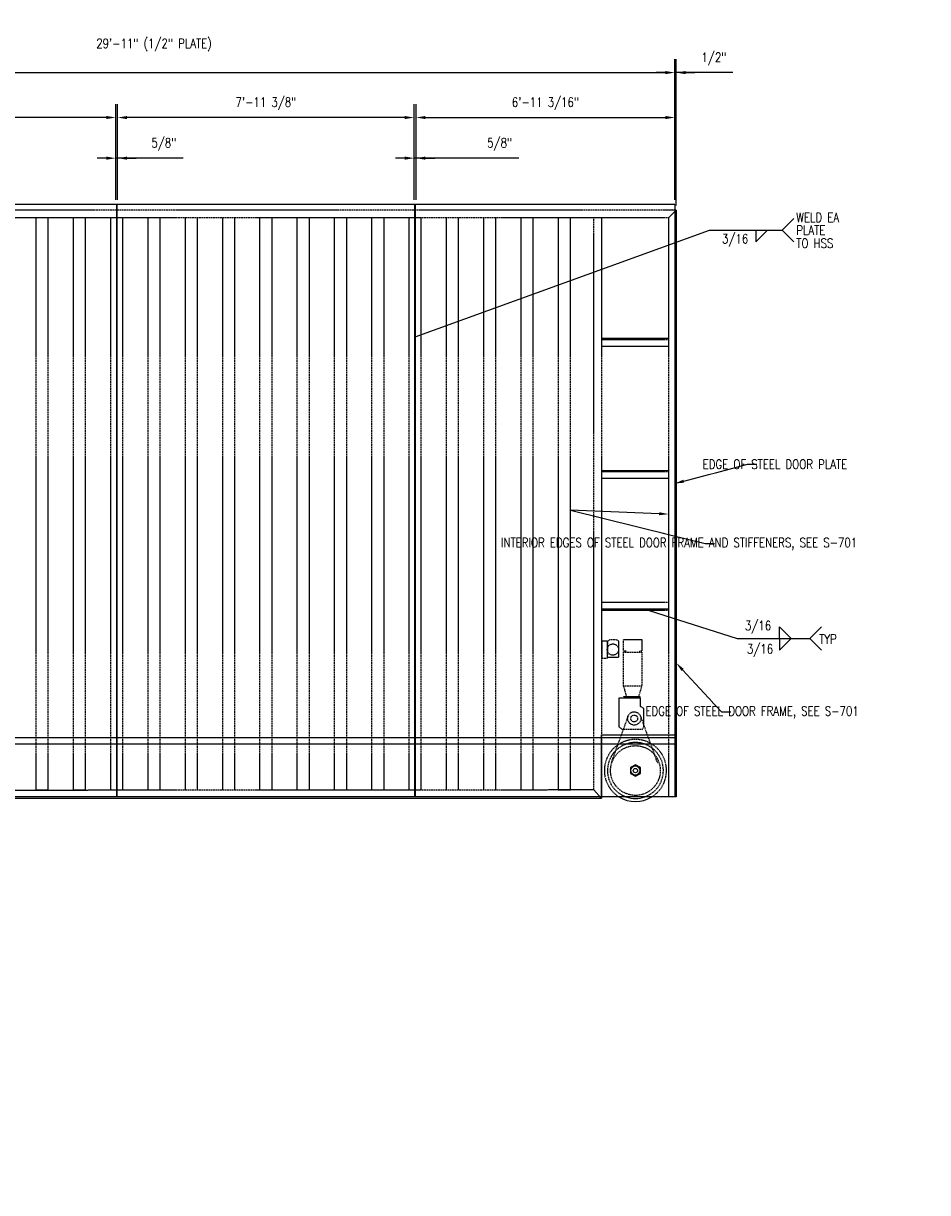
# Model space of a CAD drawing. Header units: inches. Extents: x -331 to 1885, y 0 to 376.
# Tile 13 of 19: x 517 to 808, y 0 to 376. Entities that reach past the tile are written whole.
import ezdxf
from ezdxf import colors
from ezdxf.entities.mleader import LeaderData, LeaderLine
from ezdxf.enums import TextEntityAlignment as Align
from ezdxf.math import Vec2, Vec3

# ---------------------------------------------------------------- set-up
doc = ezdxf.new("R2010")
doc.units = ezdxf.units.IN
doc.header["$MEASUREMENT"] = 0
doc.linetypes.add('HIDDEN', pattern=[0.375, 0.25, -0.125])
doc.layers.get('Defpoints').update_dxf_attribs({"color": 140})
for name, color, linetype in [('S-ANNO-DIMS', 1, 'Continuous'), ('S-ANNO-TEXT', 2, 'Continuous'), ('S-DETL-XLIT', 1, 'Continuous')]:
    doc.layers.add(name, color=color, linetype=linetype)
doc.styles.add('Annotative', font='romans.shx', dxfattribs={"width": 0.8, "height": 0.125})
doc.styles.get("Standard").update_dxf_attribs({"font": 'romans.shx', "width": 0.8})
doc.dimstyles.new('Annotative', dxfattribs={"dimscale": 0, "dimtxt": 0.125, "dimasz": 0.125, "dimexe": 0.179688, "dimexo": 0.0625, "dimgap": 0.09, "dimtad": 1, "dimdec": 3, "dimzin": 3, "dimdsep": 46, "dimlunit": 4, "dimtxsty": 'Annotative', "dimcen": 0.09, "dimclrt": 2, "dimazin": 2, "dimtfac": 1, "dimtdec": 3, "dimtmove": 1, "dimatfit": 3, "dimfxl": 1, "dimtfill": 1, "dimfrac": 2, "dimtolj": 1, "dimtzin": 0, "dimarcsym": 0})

# ---------------------------------------------------------------- blocks, each defined once
blk = doc.blocks.new('*D13')
at = {"layer": 'Defpoints', "color": 0, "transparency": 16777216}
for p in [(726.58, 360.21), (367.58, 317.76), (726.58, 317.76)]:
    blk.add_point(p, dxfattribs=at)
at = {"layer": 'S-ANNO-DIMS', "color": 0, "lineweight": -2, "transparency": 16777216}
for p, q in [((367.58, 319.26), (367.58, 364.52)), ((726.58, 319.26), (726.58, 364.52)), ((370.58, 360.21), (723.58, 360.21))]:
    blk.add_line(p, q, dxfattribs=at)
at = {"layer": 'S-ANNO-DIMS', "color": 0, "transparency": 16777216}
for points in [[(370.58, 360.71), (370.58, 359.71), (367.58, 360.21)], [(723.58, 360.71), (723.58, 359.71), (726.58, 360.21)]]:
    blk.add_solid(points, dxfattribs=at)
at = {"layer": 'S-ANNO-DIMS', "color": 2, "transparency": 16777216, "insert": (559.08, 369.1), "char_height": 3, "attachment_point": 5, "style": 'Annotative', "bg_fill": 3, "box_fill_scale": 1.25, "bg_fill_color": 256, "bg_fill_true_color": 13158600, "bg_fill_transparency": 0}
blk.add_mtext('\\A1;29\'-11" (1/2" PLATE)', dxfattribs=at)
blk = doc.blocks.new('*D15')
at = {"layer": 'Defpoints', "color": 0, "transparency": 16777216}
for p in [(726.58, 360.21), (726.58, 317.76), (727.08, 316.01)]:
    blk.add_point(p, dxfattribs=at)
at = {"layer": 'S-DETL-XLIT', "color": 0, "lineweight": -2, "transparency": 16777216}
for p, q in [((726.58, 319.26), (726.58, 364.52)), ((727.08, 317.51), (727.08, 364.52)), ((723.58, 360.21), (720.58, 360.21)), ((727.08, 360.21), (726.58, 360.21)), ((727.08, 360.21), (726.58, 360.21)), ((745.23, 360.21), (727.08, 360.21)), ((730.08, 360.21), (733.08, 360.21))]:
    blk.add_line(p, q, dxfattribs=at)
at = {"layer": 'S-DETL-XLIT', "color": 0, "transparency": 16777216}
for points in [[(723.58, 360.71), (723.58, 359.71), (726.58, 360.21)], [(730.08, 360.71), (730.08, 359.71), (727.08, 360.21)]]:
    blk.add_solid(points, dxfattribs=at)
at = {"layer": 'S-DETL-XLIT', "color": 2, "transparency": 16777216, "insert": (739.19, 364.65), "char_height": 3, "attachment_point": 5, "style": 'Annotative', "bg_fill": 3, "box_fill_scale": 1.25, "bg_fill_color": 256, "bg_fill_true_color": 13158600, "bg_fill_transparency": 0}
blk.add_mtext('\\A1;1/2"', dxfattribs=at)
blk = doc.blocks.new('*U6')
for p, q in [((13, 0), (13, -5)), ((13, -5), (18, 0))]:
    blk.add_line(p, q)
blk.add_attdef('SIZE', text='', height=3).set_placement((10.5, -1), align=Align.TOP_RIGHT)
blk.add_attdef('SPACING', text='', height=3).set_placement((20.5, -1), align=Align.TOP_LEFT)
blk = doc.blocks.new('*D16')
at = {"layer": 'Defpoints', "color": 0, "transparency": 16777216}
for p in [(547.39, 345.75), (547.39, 317.76), (642.76, 317.76)]:
    blk.add_point(p, dxfattribs=at)
at = {"layer": 'S-ANNO-DIMS', "color": 0, "lineweight": -2, "transparency": 16777216}
for p, q in [((547.39, 319.26), (547.39, 350.07)), ((642.76, 319.26), (642.76, 350.07)), ((639.76, 345.75), (550.39, 345.75))]:
    blk.add_line(p, q, dxfattribs=at)
at = {"layer": 'S-ANNO-DIMS', "color": 0, "transparency": 16777216}
for points in [[(550.39, 346.25), (550.39, 345.25), (547.39, 345.75)], [(639.76, 346.25), (639.76, 345.25), (642.76, 345.75)]]:
    blk.add_solid(points, dxfattribs=at)
at = {"layer": 'S-ANNO-DIMS', "color": 2, "transparency": 16777216, "insert": (595.08, 350.2), "char_height": 3, "attachment_point": 5, "style": 'Annotative', "bg_fill": 3, "box_fill_scale": 1.25, "bg_fill_color": 256, "bg_fill_true_color": 13158600, "bg_fill_transparency": 0}
blk.add_mtext('\\A1;7\'-11 3/8"', dxfattribs=at)
blk = doc.blocks.new('*D17')
at = {"layer": 'Defpoints', "color": 0, "transparency": 16777216}
for p in [(726.58, 345.76), (643.39, 317.76), (726.58, 317.76)]:
    blk.add_point(p, dxfattribs=at)
at = {"layer": 'S-ANNO-DIMS', "color": 0, "lineweight": -2, "transparency": 16777216}
for p, q in [((643.39, 319.26), (643.39, 350.08)), ((726.58, 319.26), (726.58, 350.08)), ((646.39, 345.76), (723.58, 345.76))]:
    blk.add_line(p, q, dxfattribs=at)
at = {"layer": 'S-ANNO-DIMS', "color": 0, "transparency": 16777216}
for points in [[(646.39, 346.26), (646.39, 345.26), (643.39, 345.76)], [(723.58, 346.26), (723.58, 345.26), (726.58, 345.76)]]:
    blk.add_solid(points, dxfattribs=at)
at = {"layer": 'S-ANNO-DIMS', "color": 2, "transparency": 16777216, "insert": (684.98, 350.21), "char_height": 3, "attachment_point": 5, "style": 'Annotative', "bg_fill": 3, "box_fill_scale": 1.25, "bg_fill_color": 256, "bg_fill_true_color": 13158600, "bg_fill_transparency": 0}
blk.add_mtext('\\A1;6\'-11 3/16"', dxfattribs=at)
blk = doc.blocks.new('*D18')
at = {"layer": 'Defpoints', "color": 0, "transparency": 16777216}
for p in [(642.76, 332.69), (642.76, 317.76), (643.39, 317.76)]:
    blk.add_point(p, dxfattribs=at)
at = {"layer": 'S-ANNO-DIMS', "color": 0, "lineweight": -2, "transparency": 16777216}
for p, q in [((642.76, 319.26), (642.76, 337)), ((643.39, 319.26), (643.39, 337)), ((639.76, 332.69), (636.76, 332.69)), ((643.39, 332.69), (642.76, 332.69)), ((643.39, 332.69), (642.76, 332.69)), ((676.48, 332.69), (643.39, 332.69)), ((646.39, 332.69), (649.39, 332.69))]:
    blk.add_line(p, q, dxfattribs=at)
at = {"layer": 'S-ANNO-DIMS', "color": 0, "transparency": 16777216}
for points in [[(639.76, 333.19), (639.76, 332.19), (642.76, 332.69)], [(646.39, 333.19), (646.39, 332.19), (643.39, 332.69)]]:
    blk.add_solid(points, dxfattribs=at)
at = {"layer": 'S-ANNO-DIMS', "color": 2, "transparency": 16777216, "insert": (670.26, 337.13), "char_height": 3, "attachment_point": 5, "style": 'Annotative', "bg_fill": 3, "box_fill_scale": 1.25, "bg_fill_color": 256, "bg_fill_true_color": 13158600, "bg_fill_transparency": 0}
blk.add_mtext('\\A1;5/8"', dxfattribs=at)
blk = doc.blocks.new('*D22')
at = {"layer": 'Defpoints', "color": 0, "transparency": 16777216}
for p in [(451.39, 345.76), (451.39, 317.76), (546.76, 317.76)]:
    blk.add_point(p, dxfattribs=at)
at = {"layer": 'S-ANNO-DIMS', "color": 0, "lineweight": -2, "transparency": 16777216}
for p, q in [((451.39, 319.26), (451.39, 350.08)), ((546.76, 319.26), (546.76, 350.08)), ((543.76, 345.76), (454.39, 345.76))]:
    blk.add_line(p, q, dxfattribs=at)
at = {"layer": 'S-ANNO-DIMS', "color": 0, "transparency": 16777216}
for points in [[(454.39, 346.26), (454.39, 345.26), (451.39, 345.76)], [(543.76, 346.26), (543.76, 345.26), (546.76, 345.76)]]:
    blk.add_solid(points, dxfattribs=at)
at = {"layer": 'S-ANNO-DIMS', "color": 2, "transparency": 16777216, "insert": (499.08, 350.21), "char_height": 3, "attachment_point": 5, "style": 'Annotative', "bg_fill": 3, "box_fill_scale": 1.25, "bg_fill_color": 256, "bg_fill_true_color": 13158600, "bg_fill_transparency": 0}
blk.add_mtext('\\A1;7\'-11 3/8"', dxfattribs=at)
blk = doc.blocks.new('*D27')
at = {"layer": 'Defpoints', "color": 0, "transparency": 16777216}
for p in [(546.76, 332.69), (546.76, 317.76), (547.39, 317.76)]:
    blk.add_point(p, dxfattribs=at)
at = {"layer": 'S-ANNO-DIMS', "color": 0, "lineweight": -2, "transparency": 16777216}
for p, q in [((546.76, 319.26), (546.76, 337)), ((547.39, 319.26), (547.39, 337)), ((543.76, 332.69), (540.76, 332.69)), ((547.39, 332.69), (546.76, 332.69)), ((547.39, 332.69), (546.76, 332.69)), ((568.48, 332.69), (547.39, 332.69)), ((550.39, 332.69), (553.39, 332.69))]:
    blk.add_line(p, q, dxfattribs=at)
at = {"layer": 'S-ANNO-DIMS', "color": 0, "transparency": 16777216}
for points in [[(543.76, 333.19), (543.76, 332.19), (546.76, 332.69)], [(550.39, 333.19), (550.39, 332.19), (547.39, 332.69)]]:
    blk.add_solid(points, dxfattribs=at)
at = {"layer": 'S-ANNO-DIMS', "color": 2, "transparency": 16777216, "insert": (562.26, 337.13), "char_height": 3, "attachment_point": 5, "style": 'Annotative', "bg_fill": 3, "box_fill_scale": 1.25, "bg_fill_color": 256, "bg_fill_true_color": 13158600, "bg_fill_transparency": 0}
blk.add_mtext('\\A1;5/8"', dxfattribs=at)

msp = doc.modelspace()

# ---------------------------------------------------------------- linework, layer by layer
at = {"layer": 'S-ANNO-TEXT'}
for p, q in [((764.9288, 313.23183), (761.1788, 309.48183)), ((764.9288, 305.73183), (761.1788, 309.48183)), ((773.81818, 181.93035), (770.06818, 178.18035)), ((773.81818, 174.43035), (770.06818, 178.18035))]:
    msp.add_line(p, q, dxfattribs=at)
at = {"layer": 'S-DETL-XLIT', "linetype": 'HIDDEN'}
for p, q in [((727.07577, 316.00901), (367.07577, 316.00901)), ((724.57577, 313.50901), (369.57577, 313.50901)), ((724.57577, 274.25901), (703.07577, 274.25901)), ((703.07577, 187.75901), (724.57577, 187.75901))]:
    msp.add_line(p, q, dxfattribs=at)
at = {"layer": 'S-DETL-XLIT'}
for p, q in [((726.57577, 146.25901), (367.57577, 146.25901)), ((726.57577, 144.25901), (367.57577, 144.25901)), ((713.93518, 137.57527), (712.30679, 136.66739)), ((703.07577, 126.75901), (700.57577, 129.49534)), ((727.07577, 127.25901), (367.07577, 127.25901)), ((703.07577, 126.75901), (391.07577, 126.75901))]:
    msp.add_line(p, q, dxfattribs=at)
at = {"layer": 'S-DETL-XLIT', "linetype": 'HIDDEN'}
for points in [[(703.07577, 274.75901), (724.57577, 274.75901)], [(703.07577, 272.25901), (724.57577, 272.25901)], [(724.57577, 189.75901), (703.07577, 189.75901)], [(724.57577, 187.25901), (703.07577, 187.25901)], [(704.90038, 172.23704), (708.58882, 172.23704), (708.58882, 177.33874), (707.73286, 177.78981), (705.74078, 177.78981), (704.91594, 177.33874), (704.90038, 172.23704)], [(710.92023, 173.80679), (710.92023, 174.14299), (710.13235, 174.14299), (710.13235, 177.83647), (715.98678, 177.83647), (715.98678, 174.14299), (715.28095, 174.14299), (715.28095, 173.80679)], [(700.57577, 129.49534), (393.57577, 129.27267)]]:
    msp.add_lwpolyline(points, dxfattribs=at)
at = {"layer": 'S-DETL-XLIT'}
for points in [[(703.07577, 127.25901), (703.07577, 147.25901), (726.59314, 147.25727), (726.57577, 127.25901)], [(712.30679, 136.66739), (712.30679, 134.79318), (713.95987, 133.98561), (715.56616, 134.79318), (715.56616, 136.66739), (713.93518, 137.57527)]]:
    msp.add_lwpolyline(points, dxfattribs=at)
at = {"layer": 'S-DETL-XLIT', "linetype": 'HIDDEN'}
for centre, radius in [((706.70569, 174.6479), 1.82212), ((706.69013, 174.66346), 0.011), ((713.93518, 135.7476), 8)]:
    msp.add_circle(centre, radius, dxfattribs=at)
at = {"layer": 'S-DETL-XLIT'}
for radius in [1.46825, 0.69157]:
    msp.add_circle((713.93518, 135.7476), radius, dxfattribs=at)
at = {"layer": 'S-DETL-XLIT', "linetype": 'HIDDEN'}
for radius, start, end in [(10, 301.9122014, 238.0877986), (9, 289.4079057, 250.5920943)]:
    msp.add_arc((713.93518, 135.7476), radius, start, end, dxfattribs=at)
at = {"layer": 'S-DETL-XLIT'}
for radius, start, end in [(10, 238.0877986, 301.9122014), (9, 250.5920943, 289.4079057)]:
    msp.add_arc((713.93518, 135.7476), radius, start, end, dxfattribs=at)

# ---------------------------------------------------------------- block references
at = {"layer": 'S-ANNO-TEXT', "xscale": 0.75, "yscale": 0.75, "zscale": 0.75}
for p in [(742.9012, 309.48183), (750.56818, 178.18035)]:
    msp.add_blockref('*U6', p, dxfattribs=at)
at = {"layer": 'S-ANNO-TEXT', "xscale": -0.75, "yscale": 0.75, "zscale": 0.75, "rotation": 180}
msp.add_blockref('*U6', (750.56818, 178.18035), dxfattribs=at)

# ---------------------------------------------------------------- texts
at = {"layer": 'S-ANNO-TEXT', "style": 'Annotative'}
for s, width, p in [('WELD EA', 0.800781, (765.6788, 313.64359)), ('PLATE', 0.800781, (765.6788, 309.48183)), ('TO HSS', 0.800781, (765.6788, 305.32007)), ('TYP', 0.8, (773.03166, 178.03847))]:
    msp.add_text(s, height=3, dxfattribs=dict(at, width=width)).set_placement(p, align=Align.MIDDLE_LEFT)
at = {"layer": 'S-ANNO-TEXT', "linetype": 'Continuous', "lineweight": 0, "char_height": 3, "width": 74.5811397, "attachment_point": 1, "style": 'Annotative'}
for insert in [(741.80069, 308.28922), (749.1619, 183.86532), (749.79908, 176.35587)]:
    msp.add_mtext('3/16', dxfattribs=dict(at, insert=insert))

# ---------------------------------------------------------------- leaders
at = {"layer": 'S-ANNO-TEXT'}
for points in [[(643.07577, 275.1993), (737.72406, 309.48183), (761.1788, 309.48183)], [(718.333, 187.25901), (746.61345, 178.18035), (770.06818, 178.18035)]]:
    msp.add_leader(points, dimstyle='Annotative', override={"dimscale": 0, "dimtxt": 0.125, "dimasz": 0.3125, "dimgap": 0.625, "dimtad": 0}, dxfattribs=at)
at = {"layer": 'S-ANNO-TEXT', "linetype": 'Continuous', "lineweight": 0}
ml = msp.add_multileader_mtext('Standard', dxfattribs=at)
ml.set_content('EDGE OF STEEL DOOR PLATE', color=2, style='Annotative')
ml.set_leader_properties(color=1)
ml.build(insert=Vec2(0, 0))
ml.multileader.update_dxf_attribs({"text_right_attachment_type": 3, "dogleg_length": 0.125, "arrow_head_size": 3, "scale": 24})
ctx = ml.context
ctx.base_point, ctx.scale, ctx.char_height, ctx.arrow_head_size, ctx.landing_gap_size, ctx.plane_origin = Vec3(752.96825, 234.22521), 24, 3, 3, 0.75, Vec3(860.71214, 288.62313)
ctx.right_attachment, ctx.text_align_type = 3, 2
notes = []
notes.append((ctx, [(1, (1, 1, 0), (749.96825, 234.22521), (1, 0), 3, [(0, [(726.57577, 228.04221)], 0, [])])]))
ctx.mtext.insert, ctx.mtext.width, ctx.mtext.alignment, ctx.mtext.flow_direction = Vec3(782.06111, 235.72521), 31.8980128, 3, 5
ctx.mtext.has_bg_fill, ctx.mtext.bg_color, ctx.mtext.bg_scale_factor, ctx.mtext.bg_transparency, ctx.mtext.use_window_bg_color = 1, -1027028792, 1.5, 0, 1
ml = msp.add_multileader_mtext('Standard', dxfattribs=at)
ml.set_content('INTERIOR EDGES OF STEEL DOOR FRAME AND STIFFENERS, SEE S-701', color=2, style='Annotative')
ml.set_leader_properties(color=1)
ml.build(insert=Vec2(0, 0))
ml.multileader.update_dxf_attribs({"text_right_attachment_type": 3, "dogleg_length": 0.125, "arrow_head_size": 3, "scale": 24})
ctx = ml.context
ctx.base_point, ctx.scale, ctx.char_height, ctx.arrow_head_size, ctx.landing_gap_size, ctx.plane_origin = Vec3(739.37518, 208.77789), 24, 3, 3, 0.75, Vec3(860.71214, 314.04943)
ctx.right_attachment, ctx.text_align_type = 3, 2
notes.append((ctx, [(1, (1, 1, 0), (736.37518, 208.77789), (1, 0), 3, [(1, [(724.5802, 218.21919), (693.01327, 219.47337)], 0, [])])]))
ctx.mtext.insert, ctx.mtext.width, ctx.mtext.alignment, ctx.mtext.flow_direction = Vec3(785.26804, 210.5636), 46.5309497, 3, 5
ctx.mtext.has_bg_fill, ctx.mtext.bg_color, ctx.mtext.bg_scale_factor, ctx.mtext.bg_transparency, ctx.mtext.use_window_bg_color = 1, -1027028792, 1.5, 0, 1
ml = msp.add_multileader_mtext('Standard', dxfattribs=at)
ml.set_content('EDGE OF STEEL DOOR FRAME, SEE S-701', color=2, style='Annotative')
ml.set_leader_properties(color=1)
ml.build(insert=Vec2(0, 0))
ml.multileader.update_dxf_attribs({"text_right_attachment_type": 3, "dogleg_length": 0.125, "arrow_head_size": 3, "scale": 24})
ctx = ml.context
ctx.base_point, ctx.scale, ctx.char_height, ctx.arrow_head_size, ctx.landing_gap_size, ctx.plane_origin = Vec3(744.66827, 154.59616), 24, 3, 3, 0.75, Vec3(860.71214, 324.64858)
ctx.right_attachment, ctx.text_align_type = 3, 2
notes.append((ctx, [(1, (1, 1, 0), (741.66827, 154.59616), (1, 0), 3, [(0, [(727.07577, 170.32458)], 0, [])])]))
ctx.mtext.insert, ctx.mtext.width, ctx.mtext.alignment, ctx.mtext.flow_direction = Vec3(785.76113, 156.38187), 40.9943649, 3, 5
ctx.mtext.has_bg_fill, ctx.mtext.bg_color, ctx.mtext.bg_scale_factor, ctx.mtext.bg_transparency, ctx.mtext.use_window_bg_color = 1, -1027028792, 1.5, 0, 1
at = {"layer": 'S-ANNO-TEXT', "linetype": 'Continuous'}
ml = msp.add_multileader_mtext('Standard', dxfattribs=at)
ml.set_content('NOTE: 1. SEE SHEET S-704 FOR WELDING REQUIREMENTS.', color=2, style='Annotative')
ml.set_leader_properties(color=1)
ml.build(insert=Vec2(0, 0))
ml.multileader.update_dxf_attribs({"text_right_attachment_type": 3, "dogleg_length": 0.125, "arrow_head_size": 1, "scale": 8})
ctx = ml.context
ctx.base_point, ctx.scale, ctx.char_height, ctx.arrow_head_size, ctx.landing_gap_size, ctx.plane_origin = Vec3(857.47059, 17.98252), 8, 1, 1, 0.5, Vec3(1270.36778, -394.13252)
ctx.right_attachment = 3
notes.append((ctx, [(0, (0, 0, 0), (0, 0), (1, 0), 1, [])]))
ctx.mtext.insert, ctx.mtext.width, ctx.mtext.defined_height = Vec3(857.97059, 18.53014), 14.6552289, 5.32377
ctx.mtext.has_bg_fill, ctx.mtext.bg_color, ctx.mtext.bg_scale_factor, ctx.mtext.bg_transparency, ctx.mtext.use_window_bg_color = 1, -1027028792, 1.5, 0, 1
for ctx, leaders in notes:
    for number, flags, end, landing, length, lines in leaders:
        leader = LeaderData()
        leader.index, (leader.has_last_leader_line, leader.has_dogleg_vector, leader.attachment_direction) = number, flags
        leader.last_leader_point, leader.dogleg_vector, leader.dogleg_length = Vec3(end), Vec3(landing), length
        for number, points, colour, breaks in lines:
            line = LeaderLine()
            line.index, line.vertices, line.color, line.breaks = number, Vec3.list(points), colors.encode_raw_color(colour), breaks
            leader.lines.append(line)
        ctx.leaders.append(leader)

# ---------------------------------------------------------------- next in the draw order: linework, layer by layer
at = {"layer": 'S-DETL-XLIT'}
for p, q in [((726.57577, 317.75901), (726.57577, 127.25901)), ((727.07577, 316.00901), (727.07577, 127.25901))]:
    msp.add_line(p, q, dxfattribs=at)
at = {"layer": 'S-DETL-XLIT', "linetype": 'HIDDEN'}
for p, q in [((724.57577, 313.50901), (724.57577, 127.25901)), ((724.57577, 231.75901), (703.07577, 231.75901)), ((711.55596, 153.22097), (706.05363, 138.03462)), ((715.54896, 153.22097), (721.05129, 138.03462))]:
    msp.add_line(p, q, dxfattribs=at)
for points in [[(521.07577, 313.50901), (521.07577, 129.50901), (525.07577, 129.50901), (525.07577, 313.50901)], [(533.07577, 313.50901), (533.07577, 129.50901), (537.07577, 129.50901), (537.07577, 313.50901)], [(545.07577, 313.50901), (545.07577, 129.50901), (549.07577, 129.50901), (549.07577, 313.50901)], [(557.07577, 313.50901), (557.07577, 129.50901), (561.07577, 129.50901), (561.07577, 313.50901)], [(569.07577, 313.50901), (569.07577, 129.50901), (573.07577, 129.50901), (573.07577, 313.50901)], [(581.07577, 313.50901), (581.07577, 129.50901), (585.07577, 129.50901), (585.07577, 313.50901)], [(593.07577, 313.50901), (593.07577, 129.50901), (597.07577, 129.50901), (597.07577, 313.50901)], [(605.07577, 313.50901), (605.07577, 129.50901), (609.07577, 129.50901), (609.07577, 313.50901)], [(617.07577, 313.50901), (617.07577, 129.50901), (621.07577, 129.50901), (621.07577, 313.50901)], [(629.07577, 313.50901), (629.07577, 129.50901), (633.07577, 129.50901), (633.07577, 313.50901)], [(641.07577, 313.50901), (641.07577, 129.50901), (645.07577, 129.50901), (645.07577, 313.50901)], [(653.07577, 313.50901), (653.07577, 129.50901), (657.07577, 129.50901), (657.07577, 313.50901)], [(665.07577, 313.50901), (665.07577, 129.50901), (669.07577, 129.50901), (669.07577, 313.50901)], [(677.07577, 313.50901), (677.07577, 129.50901), (681.07577, 129.50901), (681.07577, 313.50901)], [(689.07577, 313.50901), (689.07577, 129.50901), (693.07577, 129.50901), (693.07577, 313.50901)], [(700.57577, 129.49534), (700.57577, 313.50901)], [(703.07577, 313.50901), (703.07577, 126.75901)], [(703.07577, 232.25901), (724.57577, 232.25901)], [(703.07577, 229.75901), (724.57577, 229.75901)], [(710.11078, 162.84064), (710.11078, 173.80679), (715.98678, 173.80679), (715.98678, 162.84064)], [(715.06866, 159.60793), (715.98678, 162.84064), (710.11078, 162.84064), (710.99991, 159.60793)], [(716.64012, 149.84333), (716.64012, 155.70175), (715.54103, 156.33642), (715.54103, 159.02153), (708.65334, 159.02153), (708.65334, 149.81892), (709.58147, 149.06221), (716.24933, 149.06221), (716.64012, 149.84333)], [(710.25842, 159.02153), (710.25842, 159.60793), (715.32236, 159.60793), (715.32236, 159.02153)]]:
    msp.add_lwpolyline(points, dxfattribs=at)
msp.add_lwpolyline([(704.91594, 177.33874), (703.09505, 177.33874), (703.09505, 171.92596), (704.91594, 171.92596)], close=True, dxfattribs=at)
for radius in [2.12351, 1.09618]:
    msp.add_circle((713.55246, 152.4976), radius, dxfattribs=at)

# ---------------------------------------------------------------- next in the draw order: dimensions: what is measured, and where the dimension line sits
at = {"layer": 'S-ANNO-DIMS'}
dim = msp.add_linear_dim(base=(726.57577, 360.20526), p1=(367.57577, 317.75901), p2=(726.57577, 317.75901), angle=180, text='<> (1/2" PLATE)', dimstyle='Annotative', override={"dimpost": '\\X'}, dxfattribs=at)
dim.commit()
dim.dimension.update_dxf_attribs({"geometry": '*D13', "text_midpoint": (559.07577, 364.65097), "dimtype": 160})

# ---------------------------------------------------------------- next in the draw order: linework, layer by layer
at = {"layer": 'S-DETL-XLIT'}
msp.add_line((726.57577, 317.75901), (367.57577, 317.75901), dxfattribs=at)

# ---------------------------------------------------------------- next in the draw order: dimensions: what is measured, and where the dimension line sits
at = {"layer": 'S-ANNO-DIMS'}
dim = msp.add_linear_dim(base=(547.38827, 345.75276), p1=(642.76327, 317.75901), p2=(547.38827, 317.75901), dimstyle='Annotative', override={"dimdec": 4, "dimpost": '\\X'}, dxfattribs=at)
dim.commit()
dim.dimension.update_dxf_attribs({"geometry": '*D16', "text_midpoint": (595.07577, 350.19848)})
at = {"layer": 'S-DETL-XLIT'}
dim = msp.add_linear_dim(base=(726.57577, 360.20526), p1=(727.07577, 316.00901), p2=(726.57577, 317.75901), dimstyle='Annotative', override={"dimpost": '\\X'}, dxfattribs=at)
dim.commit()
dim.dimension.update_dxf_attribs({"geometry": '*D15', "text_midpoint": (739.18739, 362.40608), "dimtype": 160})

# ---------------------------------------------------------------- next in the draw order: linework, layer by layer
at = {"layer": 'S-DETL-XLIT', "const_width": 0.625}
for points in [[(547.13827, 317.75901), (547.13827, 127.25901)], [(643.07577, 317.75901), (643.07577, 127.25901)]]:
    msp.add_lwpolyline(points, dxfattribs=at)

# ---------------------------------------------------------------- next in the draw order: dimensions: what is measured, and where the dimension line sits
at = {"layer": 'S-ANNO-DIMS'}
dim = msp.add_linear_dim(base=(451.38827, 345.76318), p1=(546.76327, 317.75901), p2=(451.38827, 317.75901), dimstyle='Annotative', override={"dimdec": 4, "dimpost": '\\X'}, dxfattribs=at)
dim.commit()
dim.dimension.update_dxf_attribs({"geometry": '*D22', "text_midpoint": (499.07577, 350.20889)})
dim = msp.add_linear_dim(base=(726.57577, 345.76318), p1=(643.38827, 317.75901), p2=(726.57577, 317.75901), angle=180, dimstyle='Annotative', override={"dimdec": 4, "dimpost": '\\X'}, dxfattribs=at)
dim.commit()
dim.dimension.update_dxf_attribs({"geometry": '*D17', "text_midpoint": (684.98202, 350.20889)})

# ---------------------------------------------------------------- next in the draw order: linework, layer by layer
msp.add_line((724.57577, 313.50901), (727.07577, 316.00901), dxfattribs=at)

# ---------------------------------------------------------------- next in the draw order: dimensions: what is measured, and where the dimension line sits
for base, p1, p2, picture, middle in [((546.76327, 332.68848), (547.38827, 317.75901), (546.76327, 317.75901), '*D27', (562.26495, 332.68848)), ((642.76327, 332.68848), (643.38827, 317.75901), (642.76327, 317.75901), '*D18', (670.26495, 332.68848))]:
    dim = msp.add_linear_dim(base=base, p1=p1, p2=p2, angle=180, dimstyle='Annotative', override={"dimpost": '\\X'}, dxfattribs=at)
    dim.commit()
    dim.dimension.update_dxf_attribs({"geometry": picture, "text_midpoint": middle, "dimtype": 160})

doc.saveas('drawing.dxf')
